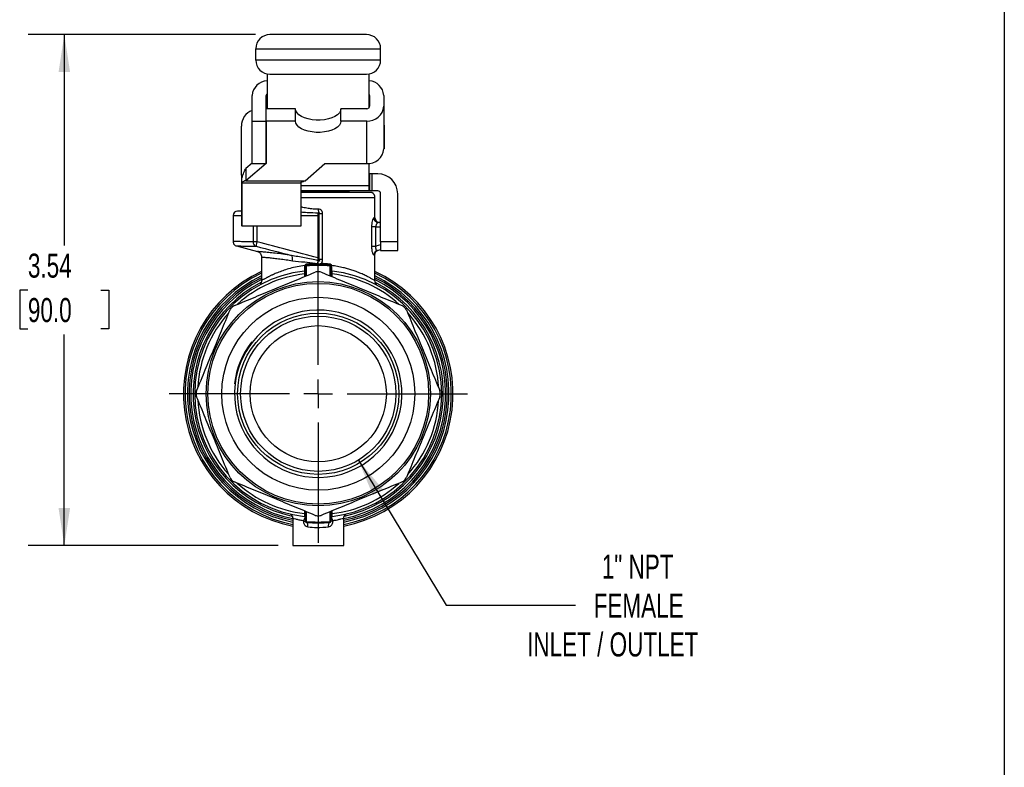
# Model space of a CAD drawing. Header units: inches. Extents: x 0.5 to 21.5, y 0.5 to 16.5.
# Tile 7 of 12: x 14.7 to 21.5, y 6.2 to 11.4. Entities that reach past the tile are written whole.
import ezdxf

# ---------------------------------------------------------------- set-up
doc = ezdxf.new("R2010")
doc.units = ezdxf.units.IN
doc.header["$LTSCALE"] = 2
doc.header["$MEASUREMENT"] = 0
doc.linetypes.add('SLD-Center', pattern=[0.75, 0.6, -0.05, 0.05, -0.05])
doc.linetypes.add('SLD-Solid', pattern=[0])
doc.layers.add('CENTER', color=40, linetype='SLD-Center')
doc.layers.add('DIMENSIONS', color=140, linetype='SLD-Solid', lineweight=25)
doc.layers.add('TEXT', color=140, linetype='SLD-Solid', lineweight=25)
doc.styles.add('SLDTEXTSTYLE0', font='TXT', dxfattribs={"width": 0.7})
doc.dimstyles.new('SLDDIMSTYLE1', dxfattribs={"dimtxt": 0.169922, "dimasz": 0.26, "dimexe": 0, "dimexo": 0.0625, "dimgap": 0.04248, "dimtad": 0, "dimtih": 1, "dimtoh": 1, "dimrnd": 1e-09, "dimzin": 12, "dimdsep": 46, "dimtxsty": 'SLDTEXTSTYLE0', "dimsah": 1, "dimcen": 0.09, "dimadec": 0, "dimazin": 3, "dimtfac": 1, "dimtofl": 0, "dimtmove": 0, "dimatfit": 3, "dimfxl": 0, "dimfrac": 2, "dimtolj": 1, "dimtzin": 12, "dimarcsym": 0})
doc.dimstyles.new('SLDDIMSTYLE2', dxfattribs={"dimtxt": 0.169922, "dimasz": 0.26, "dimexe": 0, "dimexo": 0.0625, "dimgap": 0.04248, "dimtad": 0, "dimtih": 1, "dimtoh": 1, "dimrnd": 1e-09, "dimzin": 12, "dimdsep": 46, "dimtxsty": 'SLDTEXTSTYLE0', "dimsah": 1, "dimcen": 0, "dimadec": 0, "dimazin": 3, "dimtfac": 1, "dimtofl": 0, "dimtmove": 0, "dimatfit": 3, "dimfxl": 0, "dimfrac": 2, "dimtolj": 1, "dimtzin": 12, "dimarcsym": 0})

# ---------------------------------------------------------------- blocks, each defined once
blk = doc.blocks.new('_D_5')
at = {"layer": 'DIMENSIONS'}
for p, q in [((16.3063, 11.2715), (14.7297, 11.2715)), ((14.9797, 11.2715), (14.9797, 9.8072)), ((14.7272, 9.4991), (14.6702, 9.4991)), ((14.6702, 9.4991), (14.6702, 9.2291)), ((15.2322, 9.4991), (15.2892, 9.4991)), ((15.2892, 9.4991), (15.2892, 9.2291)), ((14.6702, 9.2291), (14.7272, 9.2291)), ((15.2892, 9.2291), (15.2322, 9.2291)), ((14.9797, 7.7267), (14.9797, 9.191)), ((16.4638, 7.7267), (14.7297, 7.7267))]:
    blk.add_line(p, q, dxfattribs=at)
for points in [[(14.9797, 11.2715), (14.9397, 11.0115), (15.0197, 11.0115)], [(14.9797, 7.7267), (15.0197, 7.9867), (14.9397, 7.9867)]]:
    blk.add_solid(points, dxfattribs=at)
at = {"layer": 'DIMENSIONS', "char_height": 0.16667, "attachment_point": 1, "style": 'SLDTEXTSTYLE0'}
for s, insert in [('3.54', (14.7272, 9.752)), ('90.0', (14.7272, 9.4439))]:
    blk.add_mtext(s, dxfattribs=dict(at, insert=insert))
blk = doc.blocks.new('_D_6')
at = {"layer": 'DIMENSIONS'}
for p, q in [((17.0197, 8.3191), (17.6275, 7.3143)), ((17.6275, 7.3143), (18.5265, 7.3143))]:
    blk.add_line(p, q, dxfattribs=at)
blk.add_solid([(17.0197, 8.3191), (17.12, 8.0759), (17.1885, 8.1173)], dxfattribs=at)
at = {"layer": 'DIMENSIONS', "attachment_point": 1, "style": 'SLDTEXTSTYLE0'}
for s, insert, char_height in [('1" NPT', (18.7079, 7.6642), 0.16667), ('FEMALE', (18.6515, 7.3941), 0.16667), ('INLET / OUTLET', (18.19, 7.1241), 0.166667)]:
    blk.add_mtext(s, dxfattribs=dict(at, insert=insert, char_height=char_height))
blk = doc.blocks.new('SW_CENTERMARKSYMBOL_0')
at = {"layer": 'CENTER', "color": 0}
for p, q in [((0, 0.2), (0, 1.035)), ((0, 0), (0, 0.1)), ((-0.2, 0), (-1.035, 0)), ((0, 0), (-0.1, 0)), ((0, 0), (0, -0.1)), ((0, 0), (0.1, 0)), ((0.2, 0), (1.035, 0)), ((0, -0.2), (0, -1.035))]:
    blk.add_line(p, q, dxfattribs=at)

msp = doc.modelspace()

# ---------------------------------------------------------------- linework, layer by layer
for p, q in [((17.0756, 11.2715), (16.4063, 11.2715)), ((16.3079, 11.0944), (16.3079, 11.1731)), ((16.3079, 11.1731), (17.174, 11.1731)), ((17.174, 11.0944), (17.174, 11.1731)), ((17.174, 11.0944), (16.3079, 11.0944)), ((16.3866, 10.9979), (16.3866, 10.7567)), ((17.0953, 10.7609), (17.0953, 10.9979)), ((16.4063, 10.996), (17.0756, 10.996)), ((16.2826, 10.6715), (16.2826, 10.8496)), ((16.381, 10.6715), (16.381, 10.8496)), ((17.097, 10.8496), (17.097, 10.7738)), ((17.1954, 10.8496), (17.1954, 10.7738)), ((16.3802, 10.6715), (16.3802, 10.7567)), ((16.5835, 10.7567), (16.3802, 10.7567)), ((16.5835, 10.6715), (16.5835, 10.7567)), ((16.8984, 10.6715), (16.8984, 10.7567)), ((17.0773, 10.7567), (16.8984, 10.7567)), ((17.1954, 10.7738), (17.1954, 10.4785)), ((16.2826, 10.6715), (16.381, 10.6715)), ((16.2826, 10.3762), (16.2826, 10.6715)), ((16.3802, 10.6715), (16.3802, 10.3762)), ((16.5835, 10.6715), (16.3802, 10.6715)), ((16.381, 10.3762), (16.381, 10.6715)), ((17.0773, 10.6715), (16.8984, 10.6715)), ((17.0773, 10.3762), (17.0773, 10.6715)), ((16.2078, 10.2971), (16.2078, 10.636)), ((17.1974, 10.636), (17.1974, 10.5256)), ((17.1974, 10.5256), (17.1954, 10.5256)), ((17.1974, 10.5256), (17.1974, 10.4788)), ((17.1974, 10.4788), (17.1954, 10.4788)), ((16.2826, 10.3793), (16.2395, 10.3431)), ((16.3802, 10.3762), (16.2395, 10.2579)), ((16.2395, 10.3431), (16.2395, 10.2579)), ((16.2826, 10.3762), (16.381, 10.3762)), ((16.6498, 10.2579), (16.7865, 10.3762)), ((16.7865, 10.3762), (17.0773, 10.3762)), ((17.0953, 10.2243), (17.0953, 10.3774)), ((16.2189, 10.2971), (16.2078, 10.2971)), ((16.2078, 10.2971), (16.2078, 9.9453)), ((16.2117, 10.2467), (16.2117, 10.2763)), ((16.2117, 10.2467), (16.2117, 10.2408)), ((16.2395, 10.2579), (16.6498, 10.2579)), ((16.6228, 10.2408), (16.6228, 10.2467)), ((17.0955, 10.3054), (17.0955, 10.1873)), ((17.115, 10.3054), (17.0955, 10.3054)), ((17.115, 10.1873), (17.115, 10.3054)), ((17.1543, 10.3054), (17.115, 10.3054)), ((16.6228, 10.2408), (16.2117, 10.2408)), ((16.2117, 10.2408), (16.2117, 9.9451)), ((16.6228, 9.9451), (16.6228, 10.2408)), ((16.6228, 10.2243), (17.0953, 10.2243)), ((17.0955, 10.1873), (16.6228, 10.1873)), ((16.6228, 10.1795), (16.9565, 10.1795)), ((16.9565, 10.1755), (16.9565, 10.1795)), ((17.0953, 10.1874), (17.0953, 10.2243)), ((17.115, 10.1873), (17.0955, 10.1873)), ((17.1543, 10.1873), (17.115, 10.1873)), ((17.1138, 10.1755), (16.6228, 10.1755)), ((16.6228, 10.1408), (16.741, 10.1408)), ((16.741, 10.1408), (17.1347, 10.1408)), ((17.1347, 10.0003), (17.1347, 10.1408)), ((17.174, 9.8326), (17.174, 10.1676)), ((17.2921, 9.8326), (17.2921, 10.1676)), ((16.2078, 10.0476), (16.1819, 10.0476)), ((16.1504, 10.0161), (16.1504, 9.8355)), ((16.1504, 10.0161), (16.2078, 10.0161)), ((16.6228, 10.0161), (16.7375, 10.0161)), ((16.7375, 10.0161), (16.7375, 9.7237)), ((16.7434, 9.7237), (16.7434, 10.0161)), ((16.7461, 10.0272), (16.7461, 9.7115)), ((16.7709, 9.7115), (16.7709, 10.0272)), ((17.1347, 10.0003), (17.1272, 10.0003)), ((16.2117, 9.9453), (16.2078, 9.9453)), ((16.2117, 9.9451), (16.6228, 9.9451)), ((16.2892, 9.9451), (16.2892, 9.8338)), ((16.3179, 9.8328), (16.3179, 9.9451)), ((17.1108, 9.9373), (17.1108, 9.8033)), ((17.1404, 9.8033), (17.1404, 9.9373)), ((17.1404, 9.9373), (17.174, 9.9373)), ((17.174, 9.9688), (17.158, 9.9688)), ((16.1516, 9.8355), (16.1509, 9.8355)), ((16.1738, 9.8051), (16.3191, 9.7662)), ((16.1744, 9.8051), (16.1747, 9.8051)), ((17.174, 9.8123), (17.1404, 9.8033)), ((17.1499, 9.7732), (17.174, 9.7797)), ((17.2921, 9.8326), (17.174, 9.8326)), ((17.174, 9.8326), (17.174, 9.7735)), ((17.174, 9.7735), (17.2921, 9.7735)), ((17.2921, 9.7735), (17.2921, 9.8326)), ((16.3202, 9.7663), (16.3191, 9.7664)), ((16.3473, 9.7285), (16.3473, 9.564)), ((16.3474, 9.7285), (16.3493, 9.7284)), ((17.1347, 9.5641), (17.1347, 9.745)), ((16.6524, 9.661), (16.6524, 9.5954)), ((16.6595, 9.5984), (16.6595, 9.6681)), ((16.8224, 9.6681), (16.8224, 9.5984)), ((16.8295, 9.5954), (16.8295, 9.661)), ((16.645, 9.6109), (16.645, 9.5924)), ((16.837, 9.5924), (16.837, 9.6109)), ((16.2817, 9.1354), (16.2777, 9.137)), ((16.2819, 9.1353), (16.2817, 9.1354)), ((16.1644, 8.8497), (16.1604, 8.8514)), ((16.1644, 8.8497), (16.1646, 8.8496)), ((16.645, 7.9673), (16.645, 7.9488)), ((16.6524, 7.9643), (16.6524, 7.8987)), ((16.6595, 7.8916), (16.6595, 7.9613)), ((16.8224, 7.9613), (16.8224, 7.8916)), ((16.8295, 7.8987), (16.8295, 7.9643)), ((16.837, 7.9488), (16.837, 7.9673)), ((16.5638, 7.9189), (16.5638, 7.7267)), ((16.639, 7.9002), (16.639, 7.8957)), ((16.8429, 7.8957), (16.8429, 7.9002)), ((16.9181, 7.7267), (16.9181, 7.9189)), ((16.5638, 7.7267), (16.9181, 7.7267))]:
    msp.add_line(p, q)
at = {"flags": 128}
for points in [[(16.8984, 10.7567), (16.8957, 10.7423), (16.8878, 10.7283), (16.8748, 10.7153), (16.8573, 10.7037), (16.8359, 10.6939), (16.8111, 10.6862), (16.784, 10.681), (16.7555, 10.6783), (16.7264, 10.6783), (16.6979, 10.681), (16.6708, 10.6862), (16.646, 10.6939), (16.6246, 10.7037), (16.6071, 10.7153), (16.5941, 10.7283), (16.5862, 10.7423), (16.5835, 10.7567)], [(16.8984, 10.6715), (16.8957, 10.657), (16.8878, 10.643), (16.8748, 10.63), (16.8573, 10.6184), (16.8359, 10.6086), (16.8111, 10.601), (16.784, 10.5958), (16.7555, 10.5931), (16.7264, 10.5931), (16.6979, 10.5958), (16.6708, 10.601), (16.646, 10.6086), (16.6246, 10.6184), (16.6071, 10.63), (16.5941, 10.643), (16.5862, 10.657), (16.5835, 10.6715)], [(17.1954, 10.6575), (17.1963, 10.6522), (17.1974, 10.636)]]:
    msp.add_lwpolyline(points, dxfattribs=at)
for radius in [0.7776, 0.7657, 0.6693, 0.5594, 0.5385, 0.4724]:
    msp.add_circle((16.741, 8.7799), radius)
for centre, radius, start, end in [((16.4063, 11.1731), 0.0984, 90, 180), ((17.0756, 11.1731), 0.0984, 0, 90), ((16.4063, 11.0944), 0.0984, 180, 270), ((17.0756, 11.0944), 0.0984, 270, 0), ((16.3918, 10.8418), 0.1095, 92.69935, 175.90293), ((17.0866, 10.842), 0.1091, 4.00671, 85.44535), ((16.397, 10.8493), 0.016, 130.29565, 179.13434), ((17.0818, 10.8495), 0.0152, 0.23761, 27.38594), ((16.3259, 10.636), 0.1181, 111.51019, 180), ((17.0847, 10.7823), 0.1111, 266.18874, 355.59805), ((17.0775, 10.7782), 0.0215, 269.50376, 306.49136), ((17.0818, 10.7738), 0.0152, 332.61406, 359.76239), ((17.0847, 10.487), 0.1111, 266.18874, 355.59805), ((17.1543, 10.1676), 0.1378, 0, 90), ((16.9486, 10.1795), 0.00787, 0, 90), ((17.1543, 10.1676), 0.0197, 0, 90), ((17.0953, 10.1408), 0.0394, 0, 61.94726), ((16.1819, 10.0161), 0.0315, 90, 180), ((17.1662, 10.0003), 0.0315, 180, 270), ((16.741, 8.7799), 0.8563, 96.40855, 263.59145), ((16.741, 8.7799), 0.8563, 276.40855, 83.59145), ((16.741, 8.7799), 0.935, 114.90106, 259.07793), ((16.741, 8.7799), 0.9235, 115.23361, 258.93984), ((16.741, 8.7799), 0.9072, 115.71998, 258.73845), ((16.741, 8.7799), 0.8957, 116.07584, 258.59153), ((16.741, 8.7799), 0.8841, 116.44211, 258.38674), ((16.741, 8.7799), 0.8366, 96.58944, 131.91834), ((16.741, 8.7799), 0.8465, 89.55417, 90.44583), ((16.741, 8.7799), 0.8366, 47.76227, 83.41056), ((16.741, 8.7799), 0.935, 280.92207, 65.09894), ((16.741, 8.7799), 0.9235, 281.06016, 64.76639), ((16.741, 8.7799), 0.9072, 281.26155, 64.28002), ((16.741, 8.7799), 0.8957, 281.40847, 63.92416), ((16.741, 8.7799), 0.8841, 281.65304, 63.55789), ((16.741, 8.7799), 0.8678, 117.28301, 257.86511), ((16.741, 8.7799), 0.8678, 282.1237, 62.76736), ((16.741, 8.7799), 0.8465, 134.55417, 135.44583), ((16.741, 8.7799), 0.5806, 173.09821, 142.2533), ((16.741, 8.7799), 0.8465, 44.55417, 45.44583), ((16.741, 8.7799), 0.8366, 137.92621, 176.8667), ((16.741, 8.7799), 0.8366, 2.84765, 41.82447), ((16.741, 8.7799), 0.585, 142.37066, 172.97801), ((16.741, 8.7799), 0.5808, 142.25855, 173.09283), ((16.741, 8.7799), 0.8465, 179.55417, 180.44583), ((16.741, 8.7799), 0.8465, 359.55417, 0.44583), ((16.741, 8.7799), 0.8366, 182.84765, 221.82447), ((16.741, 8.7799), 0.8366, 317.92621, 356.8667), ((16.741, 8.7799), 0.8465, 224.55417, 225.44583), ((16.741, 8.7799), 0.8366, 227.76227, 263.41056), ((16.741, 8.7799), 0.8366, 276.58944, 311.91834), ((16.741, 8.7799), 0.8465, 314.55417, 315.44583), ((16.741, 8.7799), 0.8465, 269.55417, 270.44583)]:
    msp.add_arc(centre, radius, start, end)
msp.add_ellipse((16.7662, 10.0161), major_axis=(0, 0.0236), ratio=0.966847, start_param=1.082143, end_param=1.570796)
for points, knots in [([(16.2117, 10.2763), (16.2163, 10.2902), (16.221, 10.3033), (16.2302, 10.3261), (16.2348, 10.3358), (16.2395, 10.3431)], [0, 0, 0, 0, 0.1171489, 0.1171489, 0.2342978, 0.2342978, 0.2342978, 0.2342978]), ([(16.2395, 10.2579), (16.2348, 10.2566), (16.2302, 10.255), (16.221, 10.2512), (16.2163, 10.249), (16.2117, 10.2467)], [0, 0, 0, 0, 0.03999809, 0.03999809, 0.07999618, 0.07999618, 0.07999618, 0.07999618]), ([(16.6228, 10.2467), (16.6274, 10.249), (16.6318, 10.2512), (16.6409, 10.255), (16.6453, 10.2566), (16.6498, 10.2579)], [0, 0, 0, 0, 0.0390998, 0.0390998, 0.0781996, 0.0781996, 0.0781996, 0.0781996]), ([(17.0953, 10.3055), (17.0953, 10.3055), (17.0953, 10.3054), (17.0954, 10.3054), (17.0954, 10.3054), (17.0955, 10.3054)], [0, 0, 0, 0, 0.002365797, 0.002365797, 0.004739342, 0.004739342, 0.004739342, 0.004739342]), ([(17.0955, 10.1873), (17.0954, 10.1873), (17.0954, 10.1873), (17.0953, 10.1873), (17.0953, 10.1873), (17.0953, 10.1874)], [0, 0, 0, 0, 0.004184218, 0.004184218, 0.008376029, 0.008376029, 0.008376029, 0.008376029]), ([(16.7414, 10.0602), (16.7298, 10.0601), (16.7058, 10.06), (16.6701, 10.0651), (16.6423, 10.0705), (16.6268, 10.0737), (16.6228, 10.0745)], [0, 0, 0, 0, 0.286894, 0.590516, 0.895637, 1, 1, 1, 1]), ([(16.6228, 10.0412), (16.6364, 10.04), (16.676, 10.0365), (16.7162, 10.036), (16.7426, 10.0357)], [0, 0, 0, 0, 0.343536, 1, 1, 1, 1]), ([(16.7709, 10.0272), (16.7709, 10.0309), (16.7705, 10.0384), (16.7637, 10.0551), (16.7505, 10.0606), (16.7414, 10.0602)], [-0.1335492, -0.1335492, -0.1335492, -0.1335492, -0.1049315, -0.0763138, 0, 0, 0, 0]), ([(16.7426, 10.0357), (16.7452, 10.037), (16.7491, 10.0375), (16.7489, 10.0334), (16.7471, 10.0298), (16.7461, 10.0272)], [-0.1335492, -0.1335492, -0.1335492, -0.1335492, -0.0572354, -0.0286177, 0, 0, 0, 0]), ([(17.1272, 10.0003), (17.1237, 10.0003), (17.1152, 9.9851), (17.1108, 9.9517), (17.1108, 9.9373)], [0, 0, 0, 0, 0.1455002, 0.2546253, 0.2546253, 0.2546253, 0.2546253]), ([(17.1272, 10.0003), (17.1272, 9.9921), (17.1305, 9.9839), (17.1419, 9.9722), (17.15, 9.9688), (17.158, 9.9688)], [0, 0, 0, 0, 0.5, 0.5, 1, 1, 1, 1]), ([(17.1404, 9.9373), (17.134, 9.9373), (17.1276, 9.9373), (17.1171, 9.9373), (17.113, 9.9373), (17.1108, 9.9373)], [0, 0, 0, 0, 0.5, 0.5, 1, 1, 1, 1]), ([(17.158, 9.9688), (17.1576, 9.9688), (17.1565, 9.9687), (17.1547, 9.968), (17.1521, 9.9663), (17.1494, 9.9635), (17.1474, 9.9608), (17.1457, 9.9581), (17.1439, 9.9546), (17.142, 9.9488), (17.1407, 9.943), (17.1405, 9.9392), (17.1404, 9.9373)], [0, 0, 0, 0, 0.069388, 0.154004, 0.253882, 0.413946, 0.50974, 0.514735, 0.655453, 0.782484, 0.896861, 1, 1, 1, 1]), ([(16.1507, 9.8355), (16.151, 9.8321), (16.1517, 9.8252), (16.1568, 9.816), (16.1643, 9.8087), (16.1708, 9.8063), (16.174, 9.8051)], [0, 0, 0, 0, 0.250077, 0.499993, 0.749911, 1, 1, 1, 1]), ([(16.2892, 9.8338), (16.2743, 9.834), (16.2439, 9.8345), (16.2068, 9.8349), (16.1794, 9.8352), (16.1619, 9.8354), (16.1526, 9.8355), (16.1519, 9.8355), (16.1516, 9.8355)], [0, 0, 0, 0, 0.18225, 0.37478, 0.577589, 0.736498, 0.901193, 1, 1, 1, 1]), ([(16.1747, 9.8051), (16.1748, 9.8051), (16.175, 9.8051), (16.1816, 9.805), (16.1947, 9.8049), (16.2141, 9.8048), (16.2391, 9.8046), (16.269, 9.8043), (16.2932, 9.8041), (16.3053, 9.804)], [0, 0, 0, 0, 0.062438, 0.218184, 0.374303, 0.530799, 0.687441, 0.843936, 1, 1, 1, 1]), ([(17.1108, 9.8033), (17.1108, 9.7938), (17.1123, 9.7748), (17.1189, 9.7488), (17.1246, 9.7421), (17.1272, 9.7428)], [0, 0, 0, 0, 0.0721627, 0.1443254, 0.2525694, 0.2525694, 0.2525694, 0.2525694]), ([(17.1108, 9.8033), (17.113, 9.8033), (17.1171, 9.8033), (17.1276, 9.8033), (17.134, 9.8033), (17.1404, 9.8033)], [0, 0, 0, 0, 0.5, 0.5, 1, 1, 1, 1]), ([(17.1346, 9.745), (17.135, 9.7484), (17.1356, 9.7553), (17.1407, 9.7645), (17.1483, 9.7718), (17.1548, 9.7742), (17.158, 9.7754)], [0, 0, 0, 0, 0.250087, 0.5, 0.749911, 1, 1, 1, 1]), ([(17.1404, 9.8033), (17.1402, 9.8022), (17.1397, 9.8), (17.1393, 9.7968), (17.1391, 9.7936), (17.139, 9.7906), (17.1392, 9.7877), (17.1396, 9.7851), (17.1402, 9.7826), (17.1406, 9.7811), (17.1414, 9.7792), (17.1425, 9.777), (17.1447, 9.7745), (17.1472, 9.773), (17.149, 9.7731), (17.1499, 9.7732)], [0, 0, 0, 0, 0.065556, 0.129586, 0.192381, 0.254252, 0.315521, 0.376521, 0.437591, 0.499067, 0.499659, 0.604285, 0.722045, 0.853756, 1, 1, 1, 1]), ([(16.3188, 9.7664), (16.3228, 9.7649), (16.3309, 9.7618), (16.3403, 9.7527), (16.3466, 9.7412), (16.3475, 9.7327), (16.3479, 9.7284)], [0, 0, 0, 0, 0.25008, 0.499997, 0.749921, 1, 1, 1, 1]), ([(16.5551, 9.7396), (16.535, 9.7426), (16.4946, 9.7487), (16.4417, 9.755), (16.3963, 9.7597), (16.3601, 9.763), (16.3349, 9.7651), (16.3213, 9.7662), (16.3204, 9.7662), (16.3202, 9.7663)], [0, 0, 0, 0, 0.155242, 0.310354, 0.465315, 0.620219, 0.775229, 0.93027, 1, 1, 1, 1]), ([(16.3493, 9.7284), (16.3502, 9.7283), (16.3523, 9.7282), (16.3698, 9.7268), (16.3975, 9.7243), (16.4328, 9.7206), (16.4733, 9.7157), (16.5166, 9.7099), (16.5478, 9.7049), (16.563, 9.7024)], [0, 0, 0, 0, 0.119632, 0.286615, 0.445413, 0.596078, 0.738678, 0.873287, 1, 1, 1, 1]), ([(16.563, 9.7024), (16.5894, 9.6979), (16.6417, 9.6959), (16.6961, 9.6893), (16.7203, 9.6831)], [-0.5016688, -0.5016688, -0.5016688, -0.5016688, -0.2508344, -0.0415836, -0.0415836, -0.0415836, -0.0415836]), ([(16.7355, 9.682), (16.7365, 9.6852), (16.7385, 9.6926), (16.7404, 9.6993), (16.7413, 9.7026)], [0, 0, 0, 0, 0.3831705, 0.8831705, 0.8831705, 0.8831705, 0.8831705]), ([(16.7461, 9.7115), (16.7476, 9.7071), (16.7504, 9.7014), (16.7489, 9.6993), (16.7454, 9.6998), (16.7429, 9.7013), (16.7413, 9.7026)], [-0.1557009, -0.1557009, -0.1557009, -0.1557009, -0.111215, -0.066729, -0.044486, 0, 0, 0, 0]), ([(16.7606, 9.6832), (16.764, 9.686), (16.7701, 9.6947), (16.7709, 9.7057), (16.7709, 9.7115)], [-0.08054449, -0.08054449, -0.08054449, -0.08054449, -0.04448598, 0, 0, 0, 0]), ([(16.6474, 9.6696), (16.6117, 9.6651), (16.5463, 9.6517), (16.4908, 9.6326), (16.4669, 9.6232)], [13.3731784, 13.3731784, 13.3731784, 13.3731784, 13.6803678, 13.9670521, 13.9670521, 13.9670521, 13.9670521]), ([(16.6465, 9.6626), (16.6467, 9.6525), (16.6465, 9.6361), (16.6457, 9.6308), (16.6454, 9.6308)], [0, 0, 0, 0, 0.0628713, 0.1100248, 0.1100248, 0.1100248, 0.1100248]), ([(16.6524, 9.6386), (16.6524, 9.637), (16.6511, 9.6332), (16.6476, 9.631), (16.6454, 9.6308)], [0, 0, 0, 0, 0.428571, 1, 1, 1, 1]), ([(16.6524, 9.664), (16.6524, 9.6636), (16.651, 9.663), (16.648, 9.6627), (16.6465, 9.6626)], [0, 0, 0, 0, 0.571429, 1, 1, 1, 1]), ([(16.6604, 9.6797), (16.658, 9.6794), (16.6525, 9.6775), (16.6486, 9.6727), (16.6474, 9.6696)], [0, 0, 0, 0, 0.01932016, 0.04508037, 0.04508037, 0.04508037, 0.04508037]), ([(16.6529, 9.6668), (16.653, 9.6669), (16.6517, 9.6677), (16.6488, 9.669), (16.6474, 9.6696)], [0, 0, 0, 0, 0.571429, 1, 1, 1, 1]), ([(16.6595, 9.6718), (16.6579, 9.6717), (16.6541, 9.67), (16.6524, 9.6662), (16.6524, 9.664)], [0, 0, 0, 0, 0.428571, 1, 1, 1, 1]), ([(16.6595, 9.6681), (16.6576, 9.668), (16.6557, 9.6671), (16.6531, 9.6645), (16.6524, 9.6628), (16.6524, 9.661)], [0, 0, 0, 0, 0.5, 0.5, 1, 1, 1, 1]), ([(16.6595, 9.6718), (16.66, 9.6719), (16.6607, 9.6739), (16.6606, 9.6779), (16.6604, 9.6797)], [0, 0, 0, 0, 0.571429, 1, 1, 1, 1]), ([(16.7203, 9.6831), (16.7224, 9.683), (16.7274, 9.6826), (16.7325, 9.6822), (16.7355, 9.6819)], [0, 0, 0, 0, 0.400242, 1, 1, 1, 1]), ([(16.7355, 9.6819), (16.7377, 9.6818), (16.7419, 9.6815), (16.7482, 9.6815), (16.7533, 9.682), (16.757, 9.6825), (16.7588, 9.6828), (16.7598, 9.683), (16.7603, 9.6831), (16.7605, 9.6832)], [0, 0, 0, 0, 0.262937, 0.501285, 0.751108, 0.875978, 0.938267, 0.969439, 1, 1, 1, 1]), ([(16.8345, 9.6696), (16.8333, 9.6727), (16.8295, 9.6775), (16.8239, 9.6794), (16.8215, 9.6797)], [0, 0, 0, 0, 0.02572475, 0.04501831, 0.04501831, 0.04501831, 0.04501831]), ([(16.8224, 9.6718), (16.8243, 9.6716), (16.8262, 9.6707), (16.8288, 9.6678), (16.8295, 9.6659), (16.8295, 9.664)], [0, 0, 0, 0, 0.5, 0.5, 1, 1, 1, 1]), ([(16.8224, 9.6681), (16.824, 9.668), (16.8278, 9.6665), (16.8295, 9.663), (16.8295, 9.661)], [0, 0, 0, 0, 0.428571, 1, 1, 1, 1]), ([(16.829, 9.6668), (16.829, 9.6669), (16.8302, 9.6677), (16.8331, 9.669), (16.8345, 9.6696)], [0, 0, 0, 0, 0.571429, 1, 1, 1, 1]), ([(16.8295, 9.664), (16.8295, 9.6636), (16.8309, 9.663), (16.834, 9.6627), (16.8354, 9.6626)], [0, 0, 0, 0, 0.571429, 1, 1, 1, 1]), ([(16.8365, 9.6308), (16.8344, 9.631), (16.8308, 9.6332), (16.8295, 9.637), (16.8295, 9.6386)], [0, 0, 0, 0, 0.571429, 1, 1, 1, 1]), ([(17.1345, 9.5641), (17.1346, 9.5641), (17.135, 9.5639), (17.1329, 9.5653), (17.1263, 9.5693), (17.1119, 9.5775), (17.092, 9.5879), (17.0674, 9.6005), (17.0384, 9.6142), (17.0071, 9.6266), (16.9757, 9.6376), (16.9461, 9.6466), (16.9125, 9.6554), (16.8757, 9.6635), (16.8477, 9.6677), (16.8345, 9.6696)], [0, 0, 0, 0, 0.006471, 0.066967, 0.160821, 0.258821, 0.353163, 0.444063, 0.536884, 0.629637, 0.702909, 0.771527, 0.835516, 0.922858, 1, 1, 1, 1]), ([(16.8365, 9.6308), (16.8362, 9.6308), (16.8354, 9.6361), (16.8353, 9.6525), (16.8354, 9.6626)], [0, 0, 0, 0, 0.0471535, 0.1100248, 0.1100248, 0.1100248, 0.1100248]), ([(16.1597, 9.3913), (16.2097, 9.4121), (16.2571, 9.4317), (16.3495, 9.47), (16.3946, 9.4887), (16.4847, 9.526), (16.5297, 9.5446), (16.6222, 9.5829), (16.6696, 9.6026), (16.7196, 9.6233)], [0, 0, 0, 0, 0.25, 0.25, 0.5, 0.5, 0.75, 0.75, 1, 1, 1, 1]), ([(16.3473, 9.5639), (16.3472, 9.562), (16.3471, 9.5593), (16.3464, 9.5556), (16.346, 9.5536), (16.3455, 9.5522), (16.3451, 9.5508), (16.3443, 9.5489), (16.3428, 9.5454), (16.3403, 9.5407), (16.341, 9.5401), (16.3416, 9.5397)], [0, 0, 0, 0, 0.081854, 0.117809, 0.135499, 0.154343, 0.175799, 0.201345, 0.269506, 0.481925, 1, 1, 1, 1]), ([(16.4669, 9.6232), (16.4607, 9.6208), (16.4498, 9.6164), (16.4366, 9.6106), (16.4276, 9.6065), (16.4199, 9.6029), (16.4125, 9.5994), (16.4046, 9.5955), (16.3975, 9.5919), (16.3912, 9.5887), (16.3835, 9.5846), (16.3751, 9.5801), (16.3666, 9.5753), (16.3557, 9.5691), (16.3482, 9.5644), (16.3475, 9.5641), (16.3473, 9.5639)], [0, 0, 0, 0, 0.084057, 0.149477, 0.196255, 0.224391, 0.274187, 0.321543, 0.366463, 0.408949, 0.449005, 0.529899, 0.608154, 0.683824, 0.895653, 1, 1, 1, 1]), ([(16.6524, 9.6149), (16.6524, 9.614), (16.651, 9.612), (16.6472, 9.611), (16.645, 9.6109)], [0, 0, 0, 0, 0.428571, 1, 1, 1, 1]), ([(16.7623, 9.6233), (16.8123, 9.6026), (16.8597, 9.5829), (16.9522, 9.5446), (16.9972, 9.526), (17.0873, 9.4887), (17.1324, 9.47), (17.2249, 9.4317), (17.2723, 9.4121), (17.3223, 9.3913)], [0, 0, 0, 0, 0.25, 0.25, 0.5, 0.5, 0.75, 0.75, 1, 1, 1, 1]), ([(16.837, 9.6109), (16.8347, 9.611), (16.8309, 9.612), (16.8295, 9.614), (16.8295, 9.6149)], [0, 0, 0, 0, 0.571429, 1, 1, 1, 1]), ([(17.1457, 9.5351), (17.146, 9.5351), (17.1465, 9.5351), (17.1431, 9.5389), (17.1398, 9.5443), (17.138, 9.5477), (17.1369, 9.5506), (17.1363, 9.5526), (17.1357, 9.5545), (17.1349, 9.5585), (17.1347, 9.5615), (17.1346, 9.5639)], [0, 0, 0, 0, 0.303806, 0.618585, 0.722035, 0.795897, 0.824437, 0.849682, 0.873515, 0.897334, 1, 1, 1, 1]), ([(15.8975, 8.8012), (15.9182, 8.8512), (15.9379, 8.8986), (15.9762, 8.9911), (15.9948, 9.0361), (16.0322, 9.1262), (16.0508, 9.1713), (16.0891, 9.2637), (16.1088, 9.3112), (16.1295, 9.3612)], [0, 0, 0, 0, 0.25, 0.25, 0.5, 0.5, 0.75, 0.75, 1, 1, 1, 1]), ([(17.3525, 9.3612), (17.3732, 9.3112), (17.3928, 9.2637), (17.4311, 9.1713), (17.4498, 9.1262), (17.4871, 9.0361), (17.5057, 8.9911), (17.5441, 8.8986), (17.5637, 8.8512), (17.5844, 8.8012)], [0, 0, 0, 0, 0.25, 0.25, 0.5, 0.5, 0.75, 0.75, 1, 1, 1, 1]), ([(16.1295, 8.1985), (16.1088, 8.2485), (16.0891, 8.296), (16.0508, 8.3884), (16.0322, 8.4335), (15.9948, 8.5236), (15.9762, 8.5686), (15.9379, 8.6611), (15.9182, 8.7085), (15.8975, 8.7585)], [0, 0, 0, 0, 0.25, 0.25, 0.5, 0.5, 0.75, 0.75, 1, 1, 1, 1]), ([(17.5844, 8.7585), (17.5637, 8.7085), (17.5441, 8.6611), (17.5057, 8.5686), (17.4871, 8.5236), (17.4498, 8.4335), (17.4311, 8.3884), (17.3928, 8.296), (17.3732, 8.2485), (17.3525, 8.1985)], [0, 0, 0, 0, 0.25, 0.25, 0.5, 0.5, 0.75, 0.75, 1, 1, 1, 1]), ([(16.7196, 7.9364), (16.6696, 7.9571), (16.6222, 7.9768), (16.5297, 8.0151), (16.4847, 8.0337), (16.3946, 8.0711), (16.3495, 8.0897), (16.2571, 8.128), (16.2097, 8.1477), (16.1597, 8.1684)], [0, 0, 0, 0, 0.25, 0.25, 0.5, 0.5, 0.75, 0.75, 1, 1, 1, 1]), ([(17.3223, 8.1684), (17.2723, 8.1477), (17.2249, 8.128), (17.1324, 8.0897), (17.0873, 8.0711), (16.9972, 8.0337), (16.9522, 8.0151), (16.8597, 7.9768), (16.8123, 7.9571), (16.7623, 7.9364)], [0, 0, 0, 0, 0.25, 0.25, 0.5, 0.5, 0.75, 0.75, 1, 1, 1, 1]), ([(16.5477, 7.9456), (16.5481, 7.9453), (16.5488, 7.9449), (16.5543, 7.9404), (16.5588, 7.9345), (16.5615, 7.9294), (16.5635, 7.9234), (16.5637, 7.9191), (16.5639, 7.9169)], [0, 0, 0, 0, 0.348859, 0.618694, 0.726975, 0.822938, 0.912069, 1, 1, 1, 1]), ([(16.6472, 7.9247), (16.6484, 7.9189), (16.6447, 7.9093), (16.6391, 7.9003), (16.639, 7.9003), (16.639, 7.9002)], [-0.07317745, -0.07317745, -0.07317745, -0.07317745, -0.00044839, -0.00044839, 0, 0, 0, 0]), ([(16.645, 7.9488), (16.6472, 7.9487), (16.651, 7.9477), (16.6524, 7.9457), (16.6524, 7.9449)], [0, 0, 0, 0, 0.571429, 1, 1, 1, 1]), ([(16.6454, 7.9289), (16.6476, 7.9287), (16.6511, 7.9266), (16.6524, 7.9227), (16.6524, 7.9211)], [0, 0, 0, 0, 0.571429, 1, 1, 1, 1]), ([(16.8295, 7.9449), (16.8295, 7.9457), (16.8309, 7.9477), (16.8347, 7.9487), (16.837, 7.9488)], [0, 0, 0, 0, 0.428571, 1, 1, 1, 1]), ([(16.8295, 7.9211), (16.8295, 7.9227), (16.8308, 7.9266), (16.8344, 7.9287), (16.8365, 7.9289)], [0, 0, 0, 0, 0.428571, 1, 1, 1, 1]), ([(16.8429, 7.9002), (16.8429, 7.9003), (16.8428, 7.9003), (16.8372, 7.9093), (16.8335, 7.9189), (16.8347, 7.9247)], [-0.00044839, -0.00044839, -0.00044839, -0.00044839, 0, 0, 0.07279584, 0.07279584, 0.07279584, 0.07279584]), ([(16.8347, 7.9247), (16.835, 7.926), (16.8354, 7.9276), (16.8357, 7.928), (16.8358, 7.9281)], [0, 0, 0, 0, 0.8122618, 1, 1, 1, 1]), ([(16.9181, 7.9169), (16.9182, 7.9191), (16.9185, 7.9234), (16.9205, 7.9294), (16.9231, 7.9345), (16.9276, 7.9405), (16.9329, 7.9448), (16.9334, 7.9452), (16.9337, 7.9454)], [0, 0, 0, 0, 0.088256, 0.17795, 0.274999, 0.38512, 0.661385, 1, 1, 1, 1]), ([(16.5638, 7.9169), (16.5647, 7.9166), (16.5666, 7.9161), (16.5786, 7.9129), (16.5908, 7.9098), (16.6004, 7.9076), (16.6128, 7.9049), (16.6261, 7.9024), (16.6352, 7.9009), (16.639, 7.9002)], [0, 0, 0, 0, 0.236128, 0.498175, 0.579097, 0.675842, 0.798464, 0.915667, 1, 1, 1, 1]), ([(16.639, 7.9002), (16.6391, 7.9003), (16.6391, 7.9003), (16.6466, 7.9068), (16.6524, 7.9138), (16.6524, 7.9181)], [-0.07317745, -0.07317745, -0.07317745, -0.07317745, -0.07272907, -0.07272907, 0, 0, 0, 0]), ([(16.639, 7.8957), (16.639, 7.8928), (16.6399, 7.8838), (16.6453, 7.8708), (16.656, 7.8602), (16.6648, 7.857), (16.6694, 7.8565)], [0, 0, 0, 0, 0.0224581, 0.0673744, 0.1122907, 0.157207, 0.157207, 0.157207, 0.157207]), ([(16.639, 7.8957), (16.6431, 7.8957), (16.6465, 7.8957), (16.6512, 7.8957), (16.6524, 7.8957), (16.6524, 7.8957)], [0, 0, 0, 0, 0.5, 0.5, 1, 1, 1, 1]), ([(16.6595, 7.8916), (16.6579, 7.8917), (16.6541, 7.8932), (16.6524, 7.8967), (16.6524, 7.8987)], [0, 0, 0, 0, 0.428571, 1, 1, 1, 1]), ([(16.6524, 7.8957), (16.6524, 7.8935), (16.6541, 7.8897), (16.6579, 7.888), (16.6595, 7.8879)], [0, 0, 0, 0, 0.571429, 1, 1, 1, 1]), ([(16.6694, 7.8565), (16.6699, 7.8634), (16.6689, 7.8795), (16.6632, 7.8876), (16.6595, 7.8879)], [0, 0, 0, 0, 0.428571, 1, 1, 1, 1]), ([(16.6694, 7.8565), (16.6885, 7.8545), (16.7375, 7.8513), (16.787, 7.8538), (16.8125, 7.8565)], [0, 0, 0, 0, 0.1883537, 0.4394919, 0.4394919, 0.4394919, 0.4394919]), ([(16.8125, 7.8565), (16.812, 7.8634), (16.813, 7.8795), (16.8187, 7.8876), (16.8224, 7.8879)], [0, 0, 0, 0, 0.428571, 1, 1, 1, 1]), ([(16.8125, 7.8565), (16.8171, 7.857), (16.8259, 7.8602), (16.8348, 7.869), (16.8411, 7.881), (16.8429, 7.8898), (16.8429, 7.8957)], [0, 0, 0, 0, 0.0449331, 0.0898663, 0.1123328, 0.1572659, 0.1572659, 0.1572659, 0.1572659]), ([(16.8295, 7.8987), (16.8295, 7.8972), (16.8283, 7.8936), (16.8246, 7.8918), (16.8224, 7.8916)], [0, 0, 0, 0, 0.428571, 1, 1, 1, 1]), ([(16.8224, 7.8879), (16.8246, 7.8881), (16.8283, 7.8902), (16.8295, 7.8941), (16.8295, 7.8957)], [0, 0, 0, 0, 0.571429, 1, 1, 1, 1]), ([(16.8295, 7.9181), (16.8295, 7.9138), (16.8353, 7.9069), (16.8428, 7.9003), (16.8429, 7.9003), (16.8429, 7.9002)], [-0.00044839, -0.00044839, -0.00044839, -0.00044839, 0.07234745, 0.07234745, 0.07279584, 0.07279584, 0.07279584, 0.07279584]), ([(16.8429, 7.8957), (16.8394, 7.8957), (16.8324, 7.8957), (16.8295, 7.8957), (16.8295, 7.8957)], [0, 0, 0, 0, 0.428571, 1, 1, 1, 1]), ([(16.8429, 7.9002), (16.8467, 7.9009), (16.8581, 7.9028), (16.8783, 7.9067), (16.8999, 7.9119), (16.9153, 7.9161), (16.9172, 7.9166), (16.9181, 7.9169)], [0, 0, 0, 0, 0.084884, 0.251689, 0.502676, 0.765486, 1, 1, 1, 1])]:
    msp.add_open_spline(points, degree=3, knots=knots)
for points in [[(16.7414, 10.0602), (16.7418, 10.0514), (16.7422, 10.0426), (16.7426, 10.0357)], [(16.7426, 10.0357), (16.7394, 10.0301), (16.7375, 10.0231), (16.7375, 10.0161)], [(16.7434, 10.0161), (16.7419, 10.0161), (16.7397, 10.0161), (16.7375, 10.0161)], [(16.7709, 10.0272), (16.7616, 10.0272), (16.7526, 10.0272), (16.7461, 10.0272)], [(16.2892, 9.8338), (16.2891, 9.8273), (16.2922, 9.8143), (16.3006, 9.8061), (16.3053, 9.804)], [(16.3179, 9.8328), (16.3072, 9.8334), (16.2963, 9.8338), (16.2892, 9.8338)], [(16.3053, 9.804), (16.3067, 9.804), (16.3089, 9.8036), (16.311, 9.8031)], [(16.311, 9.8031), (16.3112, 9.8045), (16.3127, 9.8122), (16.3161, 9.8259), (16.3179, 9.8328)], [(16.311, 9.8031), (16.3924, 9.7819), (16.4738, 9.7607), (16.5551, 9.7396)], [(16.7375, 9.7237), (16.5977, 9.76), (16.4578, 9.7964), (16.3179, 9.8328)], [(17.1499, 9.7732), (17.1434, 9.7715), (17.1316, 9.7635), (17.1271, 9.7497), (17.1272, 9.7428)], [(16.7413, 9.7026), (16.7095, 9.7112), (16.6452, 9.7238), (16.584, 9.7334), (16.5551, 9.7396)], [(16.563, 9.7024), (16.564, 9.7106), (16.5635, 9.727), (16.5584, 9.7371), (16.5551, 9.7396)], [(16.7375, 9.7237), (16.7371, 9.7157), (16.7387, 9.7085), (16.7413, 9.7026)], [(16.7375, 9.7237), (16.7397, 9.7237), (16.7419, 9.7237), (16.7434, 9.7237)], [(16.7461, 9.7115), (16.7444, 9.7152), (16.7434, 9.7193), (16.7434, 9.7237)], [(16.7709, 9.7115), (16.7616, 9.7115), (16.7526, 9.7115), (16.7461, 9.7115)], [(17.1272, 9.7428), (17.1321, 9.7443), (17.1346, 9.745), (17.1346, 9.745)], [(16.6454, 9.6308), (16.6454, 9.6308), (16.6453, 9.6271), (16.6451, 9.6169), (16.645, 9.6109)], [(16.6474, 9.6696), (16.6468, 9.6674), (16.6465, 9.665), (16.6465, 9.6626)], [(16.6524, 9.664), (16.6524, 9.664), (16.6524, 9.663), (16.6524, 9.661)], [(16.8224, 9.6718), (16.7683, 9.6768), (16.7137, 9.6768), (16.6595, 9.6718)], [(16.6595, 9.6681), (16.7137, 9.6731), (16.7683, 9.6731), (16.8224, 9.6681)], [(16.6595, 9.6681), (16.6595, 9.6705), (16.6595, 9.6718), (16.6595, 9.6718)], [(16.7203, 9.6831), (16.7001, 9.6826), (16.6801, 9.6815), (16.6604, 9.6797)], [(16.8215, 9.6797), (16.8015, 9.6815), (16.7811, 9.6827), (16.7605, 9.6831)], [(16.8224, 9.6718), (16.822, 9.6719), (16.8213, 9.6736), (16.8213, 9.6776), (16.8215, 9.6797)], [(16.8224, 9.6718), (16.8224, 9.6718), (16.8224, 9.6705), (16.8224, 9.6681)], [(16.8295, 9.661), (16.8295, 9.663), (16.8295, 9.664), (16.8295, 9.664)], [(16.8354, 9.6626), (16.8354, 9.665), (16.8351, 9.6674), (16.8345, 9.6696)], [(16.837, 9.6109), (16.8368, 9.6169), (16.8366, 9.6271), (16.8365, 9.6308), (16.8365, 9.6308)], [(16.7344, 9.6263), (16.7292, 9.6262), (16.7243, 9.6252), (16.7196, 9.6233)], [(16.7623, 9.6233), (16.7577, 9.6252), (16.7527, 9.6262), (16.7476, 9.6263)], [(16.1378, 9.3737), (16.1342, 9.3701), (16.1314, 9.3658), (16.1295, 9.3612)], [(16.1597, 9.3913), (16.155, 9.3894), (16.1508, 9.3866), (16.1471, 9.383)], [(17.3348, 9.383), (17.3312, 9.3866), (17.3269, 9.3894), (17.3223, 9.3913)], [(17.3525, 9.3612), (17.3505, 9.3658), (17.3477, 9.3701), (17.3441, 9.3737)], [(15.8975, 8.8012), (15.8956, 8.7966), (15.8946, 8.7916), (15.8945, 8.7864)], [(15.8945, 8.7733), (15.8946, 8.7681), (15.8956, 8.7631), (15.8975, 8.7585)], [(17.5874, 8.7864), (17.5874, 8.7916), (17.5863, 8.7966), (17.5844, 8.8012)], [(17.5844, 8.7585), (17.5863, 8.7631), (17.5874, 8.7681), (17.5874, 8.7733)], [(16.1295, 8.1985), (16.1314, 8.1939), (16.1342, 8.1896), (16.1378, 8.186)], [(17.3441, 8.186), (17.3477, 8.1896), (17.3505, 8.1939), (17.3525, 8.1985)], [(16.1471, 8.1767), (16.1508, 8.1731), (16.155, 8.1703), (16.1597, 8.1684)], [(17.3223, 8.1684), (17.3269, 8.1703), (17.3312, 8.1731), (17.3348, 8.1767)], [(16.645, 7.9488), (16.6451, 7.9428), (16.6453, 7.9326), (16.6454, 7.9289), (16.6454, 7.9289)], [(16.6524, 7.9181), (16.6524, 7.9209), (16.6502, 7.9237), (16.6472, 7.9247)], [(16.7196, 7.9364), (16.7243, 7.9345), (16.7292, 7.9335), (16.7344, 7.9334)], [(16.7476, 7.9334), (16.7527, 7.9335), (16.7577, 7.9345), (16.7623, 7.9364)], [(16.8347, 7.9247), (16.8317, 7.9237), (16.8295, 7.9209), (16.8295, 7.9181)], [(16.8365, 7.9289), (16.8365, 7.9289), (16.8366, 7.9326), (16.8368, 7.9428), (16.837, 7.9488)], [(16.6524, 7.8987), (16.6524, 7.8968), (16.6524, 7.8957), (16.6524, 7.8957)], [(16.8224, 7.8916), (16.7683, 7.8866), (16.7137, 7.8866), (16.6595, 7.8916)], [(16.6595, 7.8879), (16.6595, 7.8879), (16.6595, 7.8892), (16.6595, 7.8916)], [(16.6595, 7.8879), (16.7137, 7.883), (16.7683, 7.883), (16.8224, 7.8879)], [(16.8224, 7.8916), (16.8224, 7.8892), (16.8224, 7.8879), (16.8224, 7.8879)], [(16.8295, 7.8957), (16.8295, 7.8957), (16.8295, 7.8968), (16.8295, 7.8987)]]:
    msp.add_open_spline(points, degree=3)
at = {"layer": 'TEXT'}
msp.add_line((21.5, 16.5), (21.5, 0.5), dxfattribs=at)

# ---------------------------------------------------------------- block references
at = {"layer": 'CENTER'}
msp.add_blockref('SW_CENTERMARKSYMBOL_0', (16.741, 8.7799), dxfattribs=at)

# ---------------------------------------------------------------- dimensions: what is measured, and where the dimension line sits
at = {"layer": 'DIMENSIONS'}
dim = msp.add_linear_dim(base=(14.9797, 11.2715), p1=(16.5638, 7.7267), p2=(16.4063, 11.2715), angle=90, dimstyle='SLDDIMSTYLE1', dxfattribs=at)
dim.commit()
dim.dimension.update_dxf_attribs({"geometry": '_D_5', "text_midpoint": (14.9797, 9.4991), "dimtype": 160})
dim = msp.add_diameter_dim_2p(p1=(16.4622, 9.2406), p2=(17.0197, 8.3191), text='1" NPT\\PFEMALE\\PINLET / OUTLET', dimstyle='SLDDIMSTYLE2', override={"dimpost": '<>'}, dxfattribs=at)
dim.commit()
dim.dimension.update_dxf_attribs({"geometry": '_D_6', "text_midpoint": (19.0873, 7.3143), "dimtype": 163})

doc.saveas('drawing.dxf')
